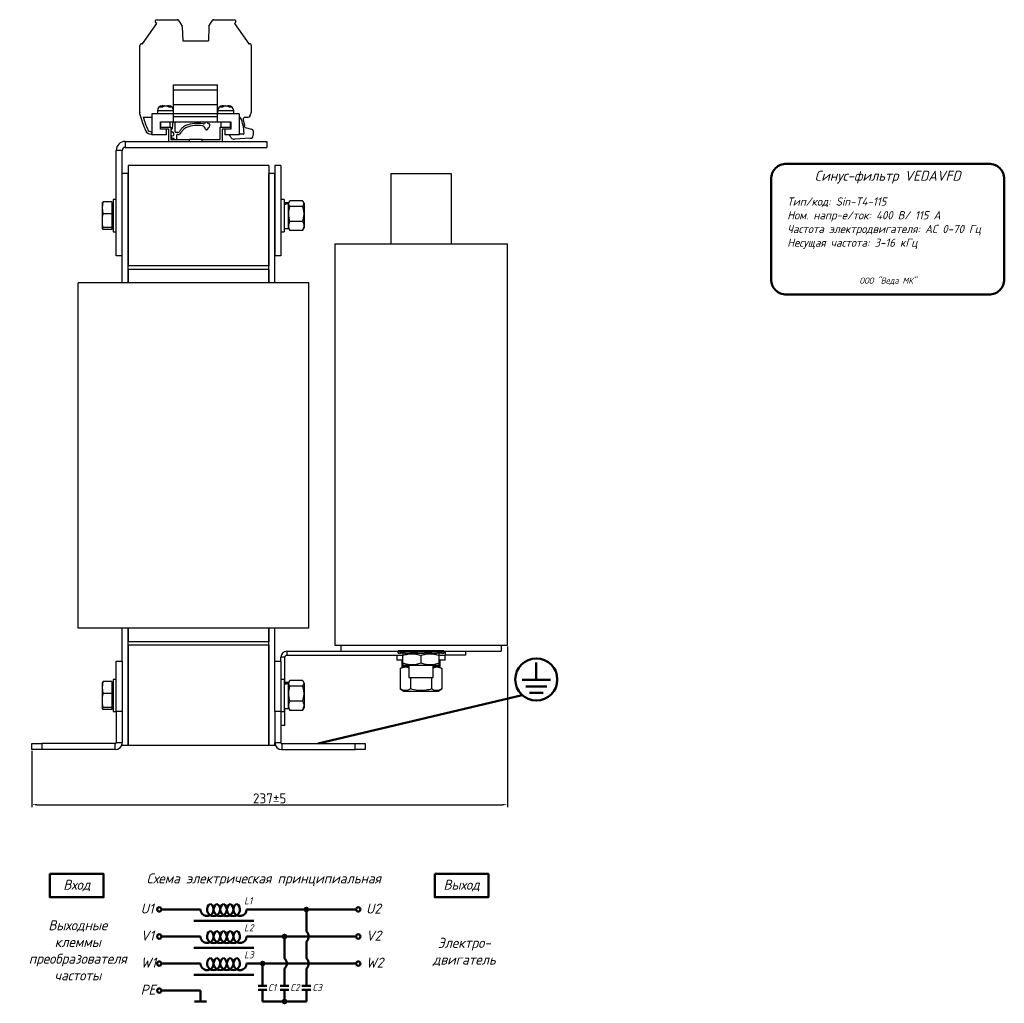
# Model space of a CAD drawing. Header units: millimetres. Extents: x -261 to 673, y 13 to 721.
# Tile 3 of 3: x 182 to 673, y 232 to 721. Entities that reach past the tile are written whole.
import ezdxf

# ---------------------------------------------------------------- set-up
doc = ezdxf.new("R2010")
doc.units = ezdxf.units.MM
doc.layers.get('0').update_dxf_attribs({"lineweight": 50})
doc.styles.add('GOST-2.304_Type-B', font='GOST Common.ttf')
doc.styles.add('GOST-2.304_Type-B_italic', font='GOST Common Italic.ttf')
doc.dimstyles.new('ISO-25', dxfattribs={"dimtxt": 5, "dimasz": 2.5, "dimexe": 1.25, "dimexo": 0.625, "dimtad": 1, "dimtoh": 1, "dimdec": 0, "dimtxsty": 'GOST-2.304_Type-B', "dimcen": 2.5, "dimadec": 0, "dimazin": 0, "dimtfac": 1, "dimtdec": 0, "dimtmove": 0, "dimatfit": 3, "dimfxl": 1, "dimarcsym": 0})

# ---------------------------------------------------------------- blocks, each defined once
blk = doc.blocks.new('Схема')
for points in [[(126.85, -17.74, 1), (128.61, -17.74, 1)], [(115.97, -31.21, 1), (117.72, -31.21, 1)], [(105.05, -44.68, 1), (106.8, -44.68, 1)], [(115.97, -63.61, 1), (117.72, -63.61, 1)]]:
    blk.add_hatch(color=0).paths.add_polyline_path(points)
for p, q in [((74.98, -17.74), (55.53, -17.74)), ((97.97, -17.74), (128.61, -17.74)), ((127.73, -17.74), (152.48, -17.74)), ((127.73, -17.74), (127.73, -28.73)), ((71.66, -23.35), (101.59, -23.35)), ((74.98, -31.21), (55.53, -31.21)), ((97.97, -31.21), (130.42, -31.21)), ((116.85, -31.21), (116.85, -42.2)), ((127.73, -33.69), (127.73, -42.2)), ((130.42, -31.21), (152.48, -31.21)), ((71.66, -36.81), (101.59, -36.81)), ((74.98, -44.68), (55.53, -44.68)), ((97.97, -44.68), (136.56, -44.68)), ((105.93, -44.68), (105.93, -55.73)), ((116.85, -47.16), (116.85, -55.73)), ((127.73, -47.16), (127.73, -55.73)), ((136.56, -44.68), (152.48, -44.68)), ((71.66, -50.28), (101.59, -50.28)), ((74.98, -58.14), (55.53, -58.14)), ((74.98, -58.14), (74.98, -63.61)), ((103.73, -55.73), (108.12, -55.73)), ((103.73, -57.8), (108.12, -57.8)), ((105.93, -57.8), (105.93, -63.61)), ((114.65, -55.73), (119.04, -55.73)), ((114.65, -57.8), (119.04, -57.8)), ((116.85, -63.61), (116.85, -57.8)), ((125.53, -55.73), (129.93, -55.73)), ((125.53, -57.8), (129.93, -57.8)), ((127.73, -63.61), (127.73, -57.8)), ((77.95, -63.61), (72.01, -63.61)), ((105.93, -63.61), (120.07, -63.61)), ((116.85, -63.61), (127.73, -63.61))]:
    blk.add_line(p, q)
for points in [[(0, 0), (26.76, 0), (26.76, -11.69), (0, -11.69)], [(191.66, 0), (218.42, 0), (218.42, -11.69), (191.66, -11.69)]]:
    blk.add_lwpolyline(points, close=True)
for centre in [(54.46, -17.74), (153.56, -17.74), (54.46, -31.21), (153.56, -31.21), (54.46, -44.68), (153.56, -44.68), (54.46, -58.14)]:
    blk.add_circle(centre, 1.08)
at = {"color": 0}
for centre in [(127.73, -17.74), (116.85, -31.21), (105.93, -44.68), (116.85, -63.61)]:
    blk.add_circle(centre, 0.876, dxfattribs=at)
for centre, radius, start, end in [((78.26, -17.74), 3.28, 180, 60), ((81.54, -17.74), 3.28, 120, 60), ((84.83, -17.74), 3.28, 120, 60), ((88.11, -17.74), 3.28, 120, 60), ((91.4, -17.74), 3.28, 120, 60), ((94.68, -17.74), 3.28, 120, 0), ((78.26, -31.21), 3.28, 180, 60), ((81.54, -31.21), 3.28, 120, 60), ((84.83, -31.21), 3.28, 120, 60), ((88.11, -31.21), 3.28, 120, 60), ((91.4, -31.21), 3.28, 120, 60), ((94.68, -31.21), 3.28, 120, 0), ((125.73, -31.21), 3.19, 308.9414, 51.0586), ((78.26, -44.68), 3.28, 180, 60), ((81.54, -44.68), 3.28, 120, 60), ((84.83, -44.68), 3.28, 120, 60), ((88.11, -44.68), 3.28, 120, 60), ((91.4, -44.68), 3.28, 120, 60), ((94.68, -44.68), 3.28, 120, 0), ((114.84, -44.68), 3.19, 308.9414, 51.0586), ((125.73, -44.68), 3.19, 308.9414, 51.0586)]:
    blk.add_arc(centre, radius, start, end)
at = {"style": 'GOST-2.304_Type-B_italic'}
for s, insert, char_height, width, attachment_point in [('Схема электрическая принципиальная', (106.53, -2.96), 5, 143.4834, 5), ('Вход', (13.38, -5.84), 5, 26.7633, 5), ('Выход', (205.04, -5.84), 5, 26.7633, 5), ('L1', (96.71, -11.66), 3.5, 76.8291, 1), ('U2', (157.44, -14.79), 5, 144.0546, 1), ('U1', (45.18, -14.79), 5, 144.0546, 1), ('Выходные\\Pклеммы\\Pпреобразователя\\Pчастоты', (13.88, -38.1), 5, 26.7633, 5), ('V1', (45.18, -28.26), 5, 144.0546, 1), ('L2', (96.71, -25.13), 3.5, 76.8291, 1), ('V2', (157.44, -28.26), 5, 144.0546, 1), ('Электро-\\Pдвигатель', (206.37, -38.93), 5, 17.1809, 5), ('L3', (96.71, -38.59), 3.5, 76.8291, 1), ('W1', (45.18, -41.72), 5, 144.0546, 1), ('W2', (157.44, -41.72), 5, 144.0546, 1), ('PE', (45.18, -55.19), 5, 144.0546, 1), ('C1', (108.57, -54.89), 3.5, 76.8291, 1), ('C2', (119.64, -54.89), 3.5, 76.8291, 1), ('C3', (130.7, -54.89), 3.5, 76.8291, 1)]:
    blk.add_mtext(s, dxfattribs=dict(at, insert=insert, char_height=char_height, width=width, attachment_point=attachment_point))
blk = doc.blocks.new('Шильдик')
blk.add_lwpolyline([(7.68, 7.68), (108.51, 7.68, -0.414214), (116.19, 0), (116.19, -49.84, -0.414214), (108.51, -57.52), (7.68, -57.52, -0.414214), (0, -49.84), (0, 0, -0.414214)], format="xyb", close=True)
at = {"style": 'GOST-2.304_Type-B_italic'}
for s, insert, char_height, width, attachment_point in [('Синус-фильтр VEDAVFD', (58.1, 0.99), 5, 100.8313, 5), ('Тип/код: Sin-T4-115\\PНом. напр-е/ток: 400 В/ 115 А\\PЧастота электродвигателя: АС 0-70 Гц\\PНесущая частота: 3-16 кГц', (8.05, -9.11), 4.096, 109.2167, 1), ('ООО "Веда МК"', (58.21, -50.78), 3.072, 115.9587, 5)]:
    blk.add_mtext(s, dxfattribs=dict(at, insert=insert, char_height=char_height, width=width, attachment_point=attachment_point))
blk = doc.blocks.new('*D63')
at = {"color": 0, "linetype": 'Continuous', "lineweight": -2, "transparency": 16777216}
for p, q in [((425.33, 409.23), (425.33, 329.19)), ((188.53, 357.23), (188.53, 329.19)), ((191.03, 330.44), (422.83, 330.44))]:
    blk.add_line(p, q, dxfattribs=at)
at = {"color": 0, "linetype": 'Continuous', "transparency": 16777216}
for points in [[(191.03, 330.86), (191.03, 330.03), (188.53, 330.44)], [(422.83, 330.86), (422.83, 330.03), (425.33, 330.44)]]:
    blk.add_solid(points, dxfattribs=at)
at = {"layer": 'Defpoints', "color": 0, "linetype": 'Continuous', "transparency": 16777216}
for p in [(425.33, 409.85), (188.53, 357.85), (425.33, 330.44)]:
    blk.add_point(p, dxfattribs=at)
at = {"color": 0, "linetype": 'Continuous', "lineweight": 18, "transparency": 16777216, "insert": (306.93, 333.57), "char_height": 5, "attachment_point": 5, "style": 'GOST-2.304_Type-B'}
blk.add_mtext('237%%P5', dxfattribs=at)

msp = doc.modelspace()

# ---------------------------------------------------------------- linework, layer by layer
at = {"color": 7, "linetype": 'Continuous', "lineweight": 25}
for p, q in [((250.78, 721.45), (260.91, 721.45)), ((279.14, 721.45), (289.27, 721.45)), ((243.56, 709.37), (250.68, 719.53)), ((250.68, 719.53), (250.27, 719.82)), ((261.78, 720.95), (263.38, 718.19)), ((263.44, 717.95), (263.63, 710.95)), ((276.61, 717.95), (276.43, 710.95)), ((276.68, 718.19), (278.28, 720.95)), ((289.79, 719.82), (289.38, 719.53)), ((289.38, 719.53), (296.49, 709.37)), ((242.33, 675.16), (242.33, 708.66)), ((243.14, 709.41), (243.56, 709.37)), ((263.63, 710.95), (276.43, 710.95)), ((296.49, 709.37), (296.91, 709.41)), ((297.73, 708.66), (297.73, 675.16)), ((259.03, 689.05), (281.03, 689.05)), ((259.03, 686.57), (259.03, 689.05)), ((281.03, 686.57), (281.03, 689.05)), ((259.03, 679.22), (259.03, 686.57)), ((259.03, 686.57), (281.03, 686.57)), ((281.03, 679.22), (281.03, 686.57)), ((253.53, 678.55), (253.6, 678.55)), ((253.97, 678.55), (253.6, 678.55)), ((254.56, 678.55), (253.95, 678.43)), ((253.97, 678.29), (253.97, 678.55)), ((254.72, 678.55), (254.56, 678.55)), ((254.72, 678.55), (255.49, 678.55)), ((256.5, 678.55), (256.09, 678.55)), ((256.5, 678.55), (256.53, 678.55)), ((259.03, 679.22), (281.03, 679.22)), ((259.03, 674.55), (259.03, 679.22)), ((281.03, 674.55), (281.03, 679.22)), ((283.53, 678.55), (283.6, 678.55)), ((283.97, 678.55), (283.6, 678.55)), ((284.56, 678.55), (283.95, 678.43)), ((283.97, 678.29), (283.97, 678.55)), ((284.72, 678.55), (284.56, 678.55)), ((284.72, 678.55), (285.49, 678.55)), ((286.5, 678.55), (286.09, 678.55)), ((286.5, 678.55), (286.53, 678.55)), ((242.33, 674.45), (242.33, 675.09)), ((243.97, 672.85), (248.28, 672.85)), ((248.28, 674.55), (248.28, 664.05)), ((259.03, 674.55), (248.28, 674.55)), ((251.03, 676.05), (251.03, 674.55)), ((259.03, 674.55), (259.03, 676.05)), ((259.03, 670.55), (259.03, 674.55)), ((281.03, 674.55), (259.03, 674.55)), ((281.03, 673.05), (259.03, 673.05)), ((281.03, 676.05), (281.03, 674.55)), ((281.03, 670.55), (281.03, 674.55)), ((291.78, 674.55), (281.03, 674.55)), ((289.03, 674.55), (289.03, 676.05)), ((291.78, 674.55), (291.78, 664.05)), ((291.78, 672.85), (292, 672.85)), ((294.69, 672.85), (296.26, 672.85)), ((297.2, 673.51), (297.64, 674.72)), ((252.53, 667.85), (252.53, 670.55)), ((252.53, 670.55), (259.03, 670.55)), ((252.63, 669.05), (252.53, 669.05)), ((252.53, 666.85), (252.53, 667.85)), ((252.53, 667.85), (257.78, 667.85)), ((252.63, 670.55), (252.63, 667.85)), ((257.43, 667.85), (257.43, 670.55)), ((257.78, 667.85), (257.78, 661.85)), ((258.59, 667.44), (258.86, 670.55)), ((259.03, 670.55), (281.03, 670.55)), ((259.92, 665.77), (259.92, 670.55)), ((274.96, 670.55), (274.96, 670.54)), ((275.96, 670.55), (275.96, 669.95)), ((275.96, 669.95), (276.75, 669.66)), ((281.03, 670.55), (287.53, 670.55)), ((282.28, 667.85), (287.53, 667.85)), ((282.28, 661.85), (282.28, 667.85)), ((282.63, 670.55), (282.63, 667.85)), ((287.43, 667.85), (287.43, 670.55)), ((287.53, 670.55), (287.53, 667.85)), ((287.53, 667.85), (287.53, 666.85)), ((293.71, 671.65), (294.33, 668.72)), ((294.8, 667.8), (297.95, 666.96)), ((247.86, 665.65), (248.28, 665.65)), ((248.28, 664.45), (247.86, 664.45)), ((255.53, 664.05), (248.28, 664.05)), ((256.78, 666.85), (252.53, 666.85)), ((255.53, 664.05), (255.53, 666.85)), ((256.78, 660.85), (256.78, 666.85)), ((257.78, 666.94), (257.89, 666.96)), ((258.55, 665.35), (257.78, 665.86)), ((257.89, 666.96), (258.13, 666.98)), ((258.17, 663.67), (258.98, 663.77)), ((258.95, 665.3), (258.71, 665.3)), ((259.1, 662.35), (258.9, 662.35)), ((259.15, 663.96), (259.15, 665.1)), ((261.13, 665.27), (260.42, 665.27)), ((260.6, 663.77), (260.6, 661.85)), ((261.13, 664.27), (261.1, 664.27)), ((287.53, 666.85), (283.28, 666.85)), ((283.28, 666.85), (283.28, 660.85)), ((284.53, 666.85), (284.53, 664.05)), ((291.78, 664.05), (284.53, 664.05)), ((297.29, 662.36), (289.44, 661.91)), ((291.83, 664.49), (291.78, 664.5)), ((293.68, 664.47), (291.83, 664.49)), ((298.73, 666.04), (298.73, 663.86)), ((235.03, 660.85), (235.03, 657.85)), ((235.03, 660.85), (305.53, 660.85)), ((235.03, 657.85), (305.53, 657.85)), ((257.78, 661.85), (266.93, 661.85)), ((259.4, 661.85), (259.4, 662.05)), ((266.93, 660.85), (266.93, 661.85)), ((273.13, 661.85), (266.93, 661.85)), ((273.13, 661.85), (273.13, 660.85)), ((273.13, 661.85), (282.28, 661.85)), ((305.53, 660.85), (305.53, 657.85)), ((233.53, 656.35), (230.53, 656.35)), ((230.53, 603.85), (230.53, 656.35)), ((233.53, 603.85), (233.53, 656.35)), ((236.53, 648.85), (236.53, 598.85)), ((306.53, 648.85), (236.53, 648.85)), ((306.53, 648.85), (306.53, 598.85)), ((312.53, 648.85), (309.53, 648.85)), ((309.53, 648.85), (309.53, 603.85)), ((312.53, 648.85), (312.53, 603.85)), ((233.53, 590.35), (233.53, 644.85)), ((236.53, 644.85), (233.53, 644.85)), ((236.53, 590.35), (236.53, 644.85)), ((309.53, 644.85), (306.53, 644.85)), ((306.53, 590.35), (306.53, 644.85)), ((309.53, 590.35), (309.53, 644.85)), ((367.33, 644.85), (367.33, 609.85)), ((367.33, 644.85), (397.33, 644.85)), ((397.33, 644.85), (397.33, 609.85)), ((223.63, 627.81), (223.99, 630.79)), ((223.99, 630.79), (223.63, 630.3)), ((223.63, 627.81), (223.63, 630.35)), ((223.99, 624.83), (223.63, 627.81)), ((223.63, 621.36), (223.63, 627.81)), ((228.33, 630.79), (223.99, 630.79)), ((228.33, 630.79), (228.33, 624.83)), ((228.93, 629.59), (228.33, 630.19)), ((230.53, 631.85), (228.93, 631.85)), ((228.93, 631.85), (228.93, 615.85)), ((314.13, 631.85), (312.53, 631.85)), ((314.13, 631.85), (314.13, 615.85)), ((316.23, 630.29), (314.13, 630.29)), ((316.75, 630.89), (316.23, 629.98)), ((316.23, 630.29), (316.23, 630.16)), ((316.23, 630.16), (316.23, 629.86)), ((316.23, 629.8), (316.23, 617.41)), ((323.33, 631.3), (317.02, 631.3)), ((323.33, 628.42), (317.02, 628.42)), ((324.13, 629.98), (323.6, 630.89)), ((324.13, 629.98), (324.13, 617.73)), ((228.33, 624.83), (223.99, 624.83)), ((228.33, 624.83), (228.33, 617.9)), ((223.63, 617.41), (223.63, 621.36)), ((228.33, 617.52), (228.93, 618.12)), ((323.33, 620.98), (317.02, 620.98)), ((223.63, 617.41), (223.99, 617.9)), ((223.99, 616.92), (223.63, 617.41)), ((228.33, 617.9), (223.99, 617.9)), ((228.33, 616.92), (223.99, 616.92)), ((228.33, 617.9), (228.33, 616.92)), ((228.93, 615.85), (230.53, 615.85)), ((312.53, 615.85), (314.13, 615.85)), ((314.13, 617.41), (316.23, 617.41)), ((316.23, 617.73), (316.75, 616.82)), ((316.81, 616.83), (317.02, 616.41)), ((323.33, 616.41), (317.02, 616.41)), ((323.33, 616.41), (323.55, 616.83)), ((323.6, 616.82), (324.13, 617.73)), ((339.33, 609.85), (339.33, 418.35)), ((339.33, 609.85), (425.33, 609.85)), ((425.33, 409.85), (425.33, 609.85)), ((233.53, 603.85), (230.53, 603.85)), ((312.53, 603.85), (309.53, 603.85)), ((306.53, 598.85), (236.53, 598.85)), ((306.53, 597.1), (236.53, 597.1)), ((236.53, 597.1), (236.53, 590.35)), ((306.53, 597.1), (306.53, 590.35)), ((211.53, 418.35), (211.53, 590.35)), ((226.53, 590.35), (211.53, 590.35)), ((311.53, 590.35), (226.53, 590.35)), ((326.53, 590.35), (311.53, 590.35)), ((326.53, 418.35), (326.53, 590.35)), ((226.53, 418.35), (211.53, 418.35)), ((326.53, 418.35), (226.53, 418.35)), ((233.53, 401.85), (233.53, 418.35)), ((236.53, 359.85), (236.53, 418.35)), ((236.53, 418.35), (236.53, 411.6)), ((306.53, 359.85), (306.53, 418.35)), ((306.53, 418.35), (306.53, 411.6)), ((309.53, 401.85), (309.53, 418.35)), ((339.33, 418.35), (339.33, 409.85)), ((306.53, 411.6), (236.53, 411.6)), ((236.53, 409.85), (236.53, 359.85)), ((306.53, 409.85), (236.53, 409.85)), ((306.53, 409.85), (306.53, 359.85)), ((339.33, 409.85), (425.33, 409.85)), ((342.33, 409.85), (342.33, 406.85)), ((422.33, 409.85), (422.33, 406.85)), ((312.53, 401.85), (312.53, 403.85)), ((314.53, 403.85), (312.53, 403.85)), ((314.53, 391.29), (314.53, 403.85)), ((315.53, 406.85), (315.53, 404.85)), ((315.53, 406.85), (342.33, 406.85)), ((315.53, 404.85), (373.33, 404.85)), ((342.33, 406.85), (422.33, 406.85)), ((370.33, 404.85), (370.33, 402.35)), ((373.33, 402.35), (370.33, 402.35)), ((370.97, 405.85), (370.97, 406.85)), ((370.97, 405.85), (372.08, 405.85)), ((372.08, 406.85), (372.08, 405.85)), ((372.54, 405.85), (372.08, 405.85)), ((372.54, 405.85), (372.54, 406.85)), ((374.2, 405.85), (372.54, 405.85)), ((372.78, 402.35), (372.78, 399.25)), ((373.7, 405.85), (373.33, 405.64)), ((373.33, 400.87), (373.33, 404.83)), ((374.2, 405.85), (374.2, 406.85)), ((374.2, 405.85), (377.1, 405.85)), ((377.1, 406.85), (377.1, 405.85)), ((377.28, 405.85), (377.1, 405.85)), ((377.28, 405.85), (377.28, 406.85)), ((380.54, 405.85), (377.28, 405.85)), ((380.54, 405.85), (380.54, 406.85)), ((380.54, 405.85), (384.12, 405.85)), ((382.33, 400.87), (382.33, 404.83)), ((384.12, 406.85), (384.12, 405.85)), ((387.38, 405.85), (384.12, 405.85)), ((387.38, 405.85), (387.38, 406.85)), ((387.56, 405.85), (387.38, 405.85)), ((387.56, 405.85), (387.56, 406.85)), ((387.56, 405.85), (390.45, 405.85)), ((390.45, 406.85), (390.45, 405.85)), ((392.12, 405.85), (390.45, 405.85)), ((391.33, 405.64), (390.95, 405.85)), ((391.33, 404.85), (394.53, 404.85)), ((391.33, 400.87), (391.33, 404.83)), ((394.33, 402.35), (391.33, 402.35)), ((391.88, 399.25), (391.88, 402.35)), ((392.12, 405.85), (392.12, 406.85)), ((392.58, 405.85), (392.12, 405.85)), ((392.58, 405.85), (392.58, 406.85)), ((392.58, 405.85), (393.69, 405.85)), ((393.69, 406.85), (393.69, 405.85)), ((394.33, 402.35), (394.33, 404.85)), ((394.53, 404.85), (394.53, 406.85)), ((404.53, 404.85), (394.53, 404.85)), ((404.53, 406.85), (404.53, 404.85)), ((230.53, 401.85), (233.53, 401.85)), ((230.53, 376.85), (230.53, 401.85)), ((233.53, 401.85), (233.53, 376.85)), ((309.53, 401.85), (312.53, 401.85)), ((309.53, 376.85), (309.53, 401.85)), ((312.53, 401.85), (312.53, 376.85)), ((373.7, 399.25), (371.94, 398.23)), ((371.94, 398.23), (371.94, 388.07)), ((376.33, 399.25), (372.78, 399.25)), ((373.33, 400.07), (373.7, 399.85)), ((390.95, 399.85), (373.7, 399.85)), ((376.33, 399.85), (376.33, 393.85)), ((388.33, 393.85), (388.33, 399.85)), ((391.88, 399.25), (388.33, 399.25)), ((390.95, 399.85), (391.33, 400.07)), ((392.72, 398.23), (390.95, 399.25)), ((392.72, 398.23), (392.72, 388.07)), ((230.53, 392.85), (228.93, 392.85)), ((228.93, 392.85), (228.93, 376.85)), ((314.13, 392.85), (312.53, 392.85)), ((314.13, 392.85), (314.13, 376.85)), ((376.33, 393.85), (388.33, 393.85)), ((377.13, 393.85), (377.13, 388.07)), ((387.52, 393.85), (387.52, 388.07)), ((223.63, 388.81), (223.99, 391.79)), ((223.99, 391.79), (223.63, 391.3)), ((223.63, 388.81), (223.63, 391.35)), ((223.99, 385.83), (223.63, 388.81)), ((223.63, 382.36), (223.63, 388.81)), ((228.33, 391.79), (223.99, 391.79)), ((228.33, 391.79), (228.33, 385.83)), ((228.93, 390.59), (228.33, 391.19)), ((316.23, 391.29), (314.13, 391.29)), ((316.75, 391.89), (316.23, 390.98)), ((316.23, 391.29), (316.23, 391.16)), ((316.23, 391.16), (316.23, 390.86)), ((316.23, 390.8), (316.23, 378.41)), ((323.33, 392.3), (317.02, 392.3)), ((323.33, 389.42), (317.02, 389.42)), ((324.13, 390.98), (323.6, 391.89)), ((324.13, 390.98), (324.13, 378.73)), ((371.94, 388.07), (373.7, 387.05)), ((390.95, 387.05), (392.72, 388.07)), ((228.33, 385.83), (223.99, 385.83)), ((228.33, 385.83), (228.33, 378.9)), ((373.7, 387.05), (390.95, 387.05)), ((223.63, 378.41), (223.63, 382.36)), ((223.63, 378.41), (223.99, 378.9)), ((223.99, 377.92), (223.63, 378.41)), ((228.33, 378.9), (223.99, 378.9)), ((228.33, 377.92), (223.99, 377.92)), ((228.33, 378.52), (228.93, 379.12)), ((228.33, 378.9), (228.33, 377.92)), ((314.13, 378.41), (316.23, 378.41)), ((314.53, 369.85), (314.53, 378.41)), ((316.23, 378.73), (316.75, 377.82)), ((316.81, 377.83), (317.02, 377.41)), ((323.33, 381.98), (317.02, 381.98)), ((323.33, 377.41), (323.55, 377.83)), ((323.6, 377.82), (324.13, 378.73)), ((228.93, 376.85), (230.53, 376.85)), ((230.53, 376.85), (230.53, 361.35)), ((233.53, 376.85), (230.53, 376.85)), ((233.53, 376.85), (233.53, 361.35)), ((312.53, 376.85), (309.53, 376.85)), ((309.53, 376.85), (309.53, 361.35)), ((312.53, 376.85), (314.13, 376.85)), ((312.53, 376.85), (312.53, 361.35)), ((323.33, 377.41), (317.02, 377.41)), ((314.53, 369.85), (312.53, 369.85)), ((188.53, 357.85), (188.53, 360.85)), ((188.53, 360.85), (193.53, 360.85)), ((193.53, 360.85), (193.53, 357.85)), ((230.03, 360.85), (193.53, 360.85)), ((230.03, 357.85), (230.03, 360.85)), ((230.53, 361.35), (233.53, 361.35)), ((233.53, 359.85), (233.53, 361.35)), ((236.53, 359.85), (233.53, 359.85)), ((306.53, 359.85), (236.53, 359.85)), ((309.53, 359.85), (306.53, 359.85)), ((309.53, 359.85), (309.53, 361.35)), ((309.53, 361.35), (312.53, 361.35)), ((313.03, 360.85), (313.03, 357.85)), ((313.03, 360.85), (349.53, 360.85)), ((349.53, 357.85), (349.53, 360.85)), ((349.53, 360.85), (354.53, 360.85)), ((354.53, 360.85), (354.53, 357.85)), ((193.53, 357.85), (188.53, 357.85)), ((230.03, 357.85), (193.53, 357.85)), ((313.03, 357.85), (349.53, 357.85)), ((354.53, 357.85), (349.53, 357.85))]:
    msp.add_line(p, q, dxfattribs=at)
at = {"color": 8, "linetype": 'Continuous', "lineweight": 25}
for p, q in [((252.36, 676.05), (251.03, 676.05)), ((259.03, 676.05), (252.36, 676.05)), ((282.36, 676.05), (281.03, 676.05)), ((289.03, 676.05), (282.36, 676.05))]:
    msp.add_line(p, q, dxfattribs=at)
for p, q in [((370.97, 406.85), (393.69, 406.85)), ((439.75, 401.27), (439.75, 392.55)), ((439.75, 392.55), (432.64, 392.55)), ((439.75, 392.55), (446.87, 392.55)), ((434.47, 389.37), (439.75, 389.37)), ((445.04, 389.37), (439.75, 389.37)), ((432.78, 384.97), (331.03, 360.85)), ((436.3, 386.2), (439.75, 386.2)), ((443.2, 386.2), (439.75, 386.2))]:
    msp.add_line(p, q)
msp.add_circle((439.75, 392.79), 10.48)
at = {"color": 7, "linetype": 'Continuous', "lineweight": 25}
for centre, radius, start, end in [((250.78, 720.55), 0.9, 90, 235), ((260.91, 720.45), 1, 30, 90), ((279.14, 720.45), 1, 90, 150), ((289.27, 720.55), 0.9, 305, 90), ((262.94, 717.94), 0.5, 1.5, 30), ((277.11, 717.94), 0.5, 150, 178.5), ((243.08, 708.66), 0.75, 85, 180), ((296.98, 708.66), 0.75, 0, 95), ((253.53, 676.05), 2.5, 90, 180), ((256.53, 676.05), 2.5, 0, 90), ((283.53, 676.05), 2.5, 90, 180), ((286.53, 676.05), 2.5, 0, 90), ((243.33, 675.09), 1, 176.2247, 180), ((243.33, 674.45), 1, 180, 194.2757), ((290.81, 686.53), 50, 194.2757, 203.9482), ((290.81, 686.53), 48.8, 196.2771, 203.9482), ((292, 672.35), 0.5, 24.7796, 90), ((275.37, 664.68), 18.82, 0.928, 24.7796), ((294.69, 671.85), 1, 90, 192), ((296.26, 673.85), 1, 270, 340), ((296.23, 675.24), 1.5, 340, 356.9173), ((258.09, 667.48), 0.5, 274.2986, 355), ((269.72, 661.15), 9, 138.0212, 149.1924), ((267.49, 663.16), 6, 112.3513, 138.0212), ((267.49, 663.16), 5, 112.3513, 138.0212), ((270.91, 654.83), 15, 79.019, 112.3513), ((270.91, 654.83), 14, 79.6742, 112.3513), ((273.06, 666.64), 2, 5.8865, 79.6742), ((273.96, 670.54), 1, 259.019, 0), ((273.37, 670), 4, 302.4413, 342.5006), ((276.51, 669.01), 0.7, 342.5006, 69.8664), ((252.34, 659.8), 42.93, 11.2705, 12), ((294.93, 668.29), 0.5, 191.2705, 255), ((247.86, 667.45), 3, 203.9482, 270), ((247.86, 667.45), 1.8, 203.9482, 270), ((258.2, 663.37), 0.3, 97, 178.7144), ((258.9, 663.35), 1, 178.7144, 270), ((258.71, 665.6), 0.3, 236.552, 270), ((258.95, 665.1), 0.2, 0, 90), ((258.95, 663.96), 0.2, 277, 0), ((259.1, 662.05), 0.3, 0, 90), ((260.42, 665.77), 0.5, 180, 270), ((261.1, 663.77), 0.5, 90.0004, 180), ((261.13, 666.27), 1, 270, 329.1924), ((261.13, 666.27), 2, 270, 329.1831), ((269.72, 661.15), 8, 138.0212, 149.1831), ((275.35, 666.88), 0.3, 185.8865, 302.4413), ((292.81, 667.02), 6.67, 206.3736, 221.6576), ((289.32, 663.91), 2, 221.6576, 273.2714), ((293.69, 664.97), 0.5, 269.364, 0.928), ((297.23, 663.86), 1.5, 272.5429, 0), ((297.67, 665.93), 1.06, 5.659, 75), ((235.03, 656.35), 4.5, 90, 180), ((235.03, 656.35), 1.5, 90, 180), ((315.53, 403.85), 3, 90, 180), ((315.53, 403.85), 1, 90, 180), ((230.03, 361.35), 0.5, 270, 0), ((230.03, 361.35), 3.5, 270, 0), ((313.03, 361.35), 3.5, 180, 270), ((313.03, 361.35), 0.5, 180, 270)]:
    msp.add_arc(centre, radius, start, end, dxfattribs=at)
for centre, start_param, end_param in [((314.13, 623.85), 1.231754, 1.421151), ((316.23, 623.85), 1.421151, 1.610548), ((314.13, 384.85), 1.231754, 1.421151), ((316.23, 384.85), 1.421151, 1.610548)]:
    msp.add_ellipse(centre, major_axis=(11.03, 3.33), ratio=0.499971, start_param=start_param, end_param=end_param, dxfattribs=at)
for points, knots in [([(253.6, 678.55), (253.41, 678.53), (253.02, 678.48), (252.65, 678.19), (252.48, 678), (252.47, 677.98)], [0, 0, 0, 0, 0.4760222, 0.9541803, 1, 1, 1, 1]), ([(253.58, 677.98), (253.61, 678.01), (253.78, 678.2), (254.15, 678.49), (254.53, 678.53), (254.72, 678.55)], [0, 0, 0, 0, 0.072292, 0.52415, 1, 1, 1, 1]), ([(255.49, 678.55), (255.71, 678.53), (256.14, 678.48), (256.56, 678.19), (256.75, 678), (256.76, 677.98)], [0, 0, 0, 0, 0.476022, 0.95418, 1, 1, 1, 1]), ([(257.76, 677.98), (257.74, 678.01), (257.55, 678.2), (257.13, 678.49), (256.71, 678.53), (256.5, 678.55)], [0, 0, 0, 0, 0.072292, 0.52415, 1, 1, 1, 1]), ([(283.6, 678.55), (283.41, 678.53), (283.02, 678.48), (282.65, 678.19), (282.48, 678), (282.47, 677.98)], [0, 0, 0, 0, 0.4760222, 0.9541803, 1, 1, 1, 1]), ([(283.58, 677.98), (283.61, 678.01), (283.78, 678.2), (284.15, 678.49), (284.53, 678.53), (284.72, 678.55)], [0, 0, 0, 0, 0.072292, 0.52415, 1, 1, 1, 1]), ([(285.49, 678.55), (285.71, 678.53), (286.14, 678.48), (286.56, 678.19), (286.75, 678), (286.76, 677.98)], [0, 0, 0, 0, 0.476022, 0.95418, 1, 1, 1, 1]), ([(287.76, 677.98), (287.74, 678.01), (287.55, 678.2), (287.13, 678.49), (286.71, 678.53), (286.5, 678.55)], [0, 0, 0, 0, 0.0722918, 0.5241497, 1, 1, 1, 1]), ([(317.02, 628.42), (316.8, 628.76), (316.28, 629.58), (316.51, 630.58), (316.94, 631.17), (317.02, 631.3)], [0, 0, 0, 0, 0.363714, 0.867898, 1, 1, 1, 1]), ([(317.02, 620.98), (316.86, 621.62), (316.52, 622.93), (316.34, 625.46), (316.76, 627.27), (317.02, 628.42)], [0, 0, 0, 0, 0.264862, 0.535468, 1, 1, 1, 1]), ([(323.33, 631.3), (323.42, 631.17), (323.84, 630.58), (324.08, 629.58), (323.55, 628.76), (323.33, 628.42)], [0, 0, 0, 0, 0.132102, 0.636286, 1, 1, 1, 1]), ([(323.33, 628.42), (323.5, 627.77), (323.83, 626.47), (324.02, 623.94), (323.6, 622.12), (323.33, 620.98)], [0, 0, 0, 0, 0.2648623, 0.535468, 1, 1, 1, 1]), ([(223.63, 621.36), (223.69, 622.49), (223.76, 623.66), (223.99, 624.8), (223.99, 624.83)], [0, 0, 0, 0, 0.973005, 1, 1, 1, 1]), ([(223.99, 617.9), (223.94, 618.19), (223.72, 619.33), (223.67, 620.49), (223.63, 621.36)], [0, 0, 0, 0, 0.2530667, 1, 1, 1, 1]), ([(317.02, 616.41), (316.86, 616.81), (316.52, 617.61), (316.34, 619.16), (316.76, 620.28), (317.02, 620.98)], [0, 0, 0, 0, 0.264862, 0.535468, 1, 1, 1, 1]), ([(323.33, 620.98), (323.5, 620.58), (323.83, 619.78), (324.02, 618.23), (323.6, 617.11), (323.33, 616.41)], [0, 0, 0, 0, 0.264862, 0.535468, 1, 1, 1, 1]), ([(373.33, 404.83), (374.11, 405.07), (375.69, 405.53), (378.03, 405.71), (380.26, 405.45), (381.64, 405.04), (382.33, 404.83)], [0, 0, 0, 0, 0.264605, 0.534949, 0.765344, 1, 1, 1, 1]), ([(373.33, 405.58), (373.33, 405.59), (373.33, 405.62), (373.33, 405.17), (373.33, 404.83)], [0, 0, 0, 0, 0.272149, 1, 1, 1, 1]), ([(382.33, 404.83), (383.11, 405.07), (384.69, 405.53), (387.03, 405.71), (389.26, 405.45), (390.64, 405.04), (391.33, 404.83)], [0, 0, 0, 0, 0.264605, 0.534949, 0.765344, 1, 1, 1, 1]), ([(391.33, 404.83), (391.33, 405.17), (391.33, 405.62), (391.33, 405.59), (391.33, 405.58)], [0, 0, 0, 0, 0.727824, 1, 1, 1, 1]), ([(371.94, 398.23), (372.39, 398.47), (373.3, 398.94), (374.65, 399.1), (375.67, 398.93), (376.19, 398.67), (376.33, 398.61)], [0, 0, 0, 0, 0.313725, 0.634253, 0.907417, 1, 1, 1, 1]), ([(382.33, 400.87), (381.55, 400.64), (379.97, 400.17), (377.63, 400), (375.39, 400.25), (374.02, 400.67), (373.33, 400.87)], [0, 0, 0, 0, 0.264605, 0.534949, 0.765344, 1, 1, 1, 1]), ([(373.33, 400.87), (373.33, 400.54), (373.33, 400.09), (373.33, 400.12), (373.33, 400.12)], [0, 0, 0, 0, 0.727824, 1, 1, 1, 1]), ([(391.33, 400.87), (390.55, 400.64), (388.97, 400.17), (386.63, 400), (384.39, 400.25), (383.02, 400.67), (382.33, 400.87)], [0, 0, 0, 0, 0.264605, 0.534949, 0.765344, 1, 1, 1, 1]), ([(388.33, 398.59), (388.51, 398.68), (389.16, 399), (390.24, 399.1), (391.53, 398.86), (392.32, 398.44), (392.72, 398.23)], [0, 0, 0, 0, 0.128376, 0.4488, 0.721874, 1, 1, 1, 1]), ([(391.33, 400.13), (391.33, 400.12), (391.33, 400.08), (391.33, 400.54), (391.33, 400.87)], [0, 0, 0, 0, 0.272149, 1, 1, 1, 1]), ([(317.02, 389.42), (316.8, 389.76), (316.28, 390.58), (316.51, 391.58), (316.94, 392.17), (317.02, 392.3)], [0, 0, 0, 0, 0.363714, 0.867898, 1, 1, 1, 1]), ([(317.02, 381.98), (316.86, 382.62), (316.52, 383.93), (316.34, 386.46), (316.76, 388.27), (317.02, 389.42)], [0, 0, 0, 0, 0.264862, 0.535468, 1, 1, 1, 1]), ([(323.33, 392.3), (323.42, 392.17), (323.84, 391.58), (324.08, 390.58), (323.55, 389.76), (323.33, 389.42)], [0, 0, 0, 0, 0.132102, 0.636286, 1, 1, 1, 1]), ([(323.33, 389.42), (323.5, 388.77), (323.83, 387.47), (324.02, 384.94), (323.6, 383.12), (323.33, 381.98)], [0, 0, 0, 0, 0.2648623, 0.535468, 1, 1, 1, 1]), ([(377.13, 388.07), (376.68, 387.84), (375.77, 387.37), (374.42, 387.2), (373.13, 387.45), (372.34, 387.87), (371.94, 388.07)], [0, 0, 0, 0, 0.264605, 0.534949, 0.765344, 1, 1, 1, 1]), ([(387.52, 388.07), (387.08, 387.95), (385.79, 387.6), (383.57, 387.25), (380.5, 387.25), (378.38, 387.77), (377.13, 388.07)], [0, 0, 0, 0, 0.1310038, 0.3805401, 0.636178, 1, 1, 1, 1]), ([(392.72, 388.07), (392.27, 387.84), (391.36, 387.37), (390.01, 387.2), (388.72, 387.45), (387.92, 387.87), (387.52, 388.07)], [0, 0, 0, 0, 0.264605, 0.534949, 0.765344, 1, 1, 1, 1]), ([(223.63, 382.36), (223.69, 383.49), (223.76, 384.66), (223.99, 385.8), (223.99, 385.83)], [0, 0, 0, 0, 0.973005, 1, 1, 1, 1]), ([(223.99, 378.9), (223.94, 379.19), (223.72, 380.33), (223.67, 381.49), (223.63, 382.36)], [0, 0, 0, 0, 0.253067, 1, 1, 1, 1]), ([(317.02, 377.41), (316.86, 377.81), (316.52, 378.61), (316.34, 380.16), (316.76, 381.28), (317.02, 381.98)], [0, 0, 0, 0, 0.264862, 0.535468, 1, 1, 1, 1]), ([(323.33, 381.98), (323.5, 381.58), (323.83, 380.78), (324.02, 379.23), (323.6, 378.11), (323.33, 377.41)], [0, 0, 0, 0, 0.264862, 0.535468, 1, 1, 1, 1])]:
    msp.add_open_spline(points, degree=3, knots=knots, dxfattribs=at)
for points in [[(252.47, 677.98), (252.65, 678.02), (253.03, 678.09), (253.4, 678.02), (253.58, 677.98)], [(256.76, 677.98), (256.93, 678.02), (257.26, 678.09), (257.6, 678.02), (257.76, 677.98)], [(282.47, 677.98), (282.65, 678.02), (283.03, 678.09), (283.4, 678.02), (283.58, 677.98)], [(286.76, 677.98), (286.93, 678.02), (287.26, 678.09), (287.6, 678.02), (287.76, 677.98)]]:
    msp.add_open_spline(points, degree=3, dxfattribs=at)

# ---------------------------------------------------------------- block references
for name, p in [('Шильдик', (556.68, 642.03)), ('Схема', (197.49, 295.99))]:
    msp.add_blockref(name, p)

# ---------------------------------------------------------------- dimensions: what is measured, and where the dimension line sits
at = {"color": 7, "linetype": 'Continuous', "lineweight": 18}
dim = msp.add_linear_dim(base=(425.33, 330.44), p1=(188.53, 357.85), p2=(425.33, 409.85), text='237%%P5', dimstyle='ISO-25', dxfattribs=at)
dim.commit()
dim.dimension.update_dxf_attribs({"geometry": '*D63', "text_midpoint": (306.93, 333.57)})

doc.saveas('drawing.dxf')
